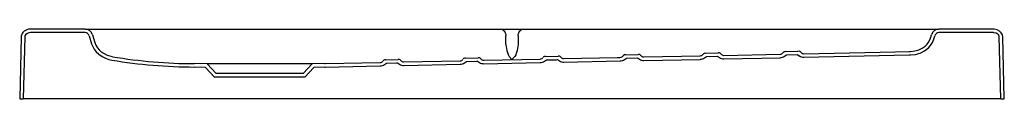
# Model space of a CAD drawing. Header units: millimetres. Extents: x 1645.97 to 1647.1, y 1529.02 to 1529.1.
import ezdxf

# ---------------------------------------------------------------- set-up
doc = ezdxf.new("R2010")
doc.units = ezdxf.units.MM
doc.layers.add('SANINDUSA', color=3, linetype='Continuous')

msp = doc.modelspace()

# ---------------------------------------------------------------- linework, layer by layer
at = {"layer": 'SANINDUSA'}
for p, q in [((1646.0423, 1529.1021), (1645.9797, 1529.1021)), ((1646.0423, 1529.0981), (1645.9797, 1529.0981)), ((1646.0423, 1529.1021), (1646.0478, 1529.1021)), ((1646.0471, 1529.0945), (1646.0498, 1529.0854)), ((1646.0478, 1529.1021), (1646.5197, 1529.1021)), ((1646.0509, 1529.0956), (1646.0536, 1529.0866)), ((1646.5197, 1529.1021), (1646.546, 1529.1021)), ((1646.5259, 1529.0844), (1646.5259, 1529.0949)), ((1646.5398, 1529.0949), (1646.5398, 1529.0844)), ((1646.546, 1529.1021), (1647.0179, 1529.1021)), ((1647.0136, 1529.0916), (1647.0148, 1529.0957)), ((1647.0174, 1529.0905), (1647.0186, 1529.0945)), ((1647.0179, 1529.1021), (1647.0234, 1529.1021)), ((1647.086, 1529.1021), (1647.0234, 1529.1021)), ((1647.086, 1529.0981), (1647.0234, 1529.0981)), ((1645.969, 1529.0932), (1645.9673, 1529.0221)), ((1645.973, 1529.0931), (1645.9713, 1529.0221)), ((1647.0944, 1529.0221), (1647.0927, 1529.0931)), ((1647.0984, 1529.0221), (1647.0967, 1529.0932)), ((1646.6635, 1529.0727), (1646.6619, 1529.0724)), ((1646.6635, 1529.0727), (1646.6777, 1529.073)), ((1646.6792, 1529.0728), (1646.6777, 1529.073)), ((1646.7554, 1529.0746), (1646.7538, 1529.0743)), ((1646.7554, 1529.0746), (1646.7696, 1529.0749)), ((1646.7712, 1529.0747), (1646.7696, 1529.0749)), ((1646.7761, 1529.072), (1646.8409, 1529.0733)), ((1646.8473, 1529.0765), (1646.8457, 1529.0762)), ((1646.8458, 1529.0709), (1646.8481, 1529.0725)), ((1646.8473, 1529.0765), (1646.8614, 1529.0768)), ((1646.8481, 1529.0725), (1646.8608, 1529.0728)), ((1646.8608, 1529.0728), (1646.8632, 1529.0712)), ((1646.8631, 1529.0766), (1646.8614, 1529.0768)), ((1646.868, 1529.0739), (1646.9906, 1529.0764)), ((1646.8681, 1529.0699), (1646.9892, 1529.0724)), ((1646.9891, 1529.0764), (1646.9906, 1529.0764)), ((1646.9892, 1529.0724), (1646.9906, 1529.0724)), ((1646.0739, 1529.0705), (1646.0739, 1529.0705)), ((1646.1826, 1529.0621), (1646.1679, 1529.0626)), ((1646.1929, 1529.051), (1646.1826, 1529.0621)), ((1646.3032, 1529.0621), (1646.1826, 1529.0621)), ((1646.3032, 1529.0621), (1646.2929, 1529.051)), ((1646.3179, 1529.0626), (1646.3032, 1529.0621)), ((1646.3179, 1529.0626), (1646.3185, 1529.0626)), ((1646.3185, 1529.0626), (1646.3813, 1529.0639)), ((1646.3877, 1529.067), (1646.3863, 1529.0668)), ((1646.3864, 1529.0616), (1646.3885, 1529.063)), ((1646.3877, 1529.067), (1646.402, 1529.0673)), ((1646.4014, 1529.0633), (1646.4035, 1529.0619)), ((1646.4034, 1529.0672), (1646.402, 1529.0673)), ((1646.4085, 1529.0644), (1646.4732, 1529.0658)), ((1646.4086, 1529.0604), (1646.4733, 1529.0618)), ((1646.4796, 1529.0689), (1646.4782, 1529.0687)), ((1646.4783, 1529.0634), (1646.4804, 1529.0649)), ((1646.4796, 1529.0689), (1646.4939, 1529.0692)), ((1646.4933, 1529.0652), (1646.4955, 1529.0638)), ((1646.4954, 1529.069), (1646.4939, 1529.0692)), ((1646.5004, 1529.0663), (1646.5651, 1529.0677)), ((1646.5005, 1529.0623), (1646.5652, 1529.0637)), ((1646.5716, 1529.0708), (1646.5701, 1529.0706)), ((1646.5702, 1529.0653), (1646.5724, 1529.0668)), ((1646.5716, 1529.0708), (1646.5858, 1529.0711)), ((1646.5852, 1529.0671), (1646.5874, 1529.0656)), ((1646.5873, 1529.0709), (1646.5858, 1529.0711)), ((1646.5924, 1529.0642), (1646.6571, 1529.0656)), ((1646.6621, 1529.0671), (1646.6643, 1529.0687)), ((1646.6643, 1529.0687), (1646.677, 1529.069)), ((1646.677, 1529.069), (1646.6793, 1529.0675)), ((1646.6842, 1529.0701), (1646.749, 1529.0714)), ((1646.6843, 1529.0661), (1646.749, 1529.0674)), ((1646.754, 1529.069), (1646.7562, 1529.0706)), ((1646.7562, 1529.0706), (1646.7689, 1529.0709)), ((1646.7689, 1529.0709), (1646.7713, 1529.0694)), ((1646.7762, 1529.068), (1646.841, 1529.0693)), ((1646.1808, 1529.0581), (1646.1678, 1529.0586)), ((1646.1912, 1529.047), (1646.1808, 1529.0581)), ((1646.2929, 1529.051), (1646.1929, 1529.051)), ((1646.305, 1529.0581), (1646.2947, 1529.047)), ((1646.318, 1529.0586), (1646.305, 1529.0581)), ((1646.318, 1529.0586), (1646.3186, 1529.0586)), ((1646.3186, 1529.0586), (1646.3814, 1529.0599)), ((1646.2947, 1529.047), (1646.1912, 1529.047)), ((1645.9673, 1529.0221), (1645.9713, 1529.0221)), ((1645.9716, 1529.0221), (1645.9713, 1529.0221)), ((1647.0941, 1529.0221), (1645.9716, 1529.0221)), ((1647.0944, 1529.0221), (1647.0941, 1529.0221)), ((1647.0944, 1529.0221), (1647.0984, 1529.0221))]:
    msp.add_line(p, q, dxfattribs=at)
at = {"layer": 'SANINDUSA', "flags": 128}
for points in [[(1645.9797, 1529.1021), (1645.9775, 1529.1019), (1645.9754, 1529.1013), (1645.9723, 1529.0996), (1645.971, 1529.0983), (1645.97, 1529.0969), (1645.9691, 1529.0939), (1645.969, 1529.0932)], [(1645.9797, 1529.0981), (1645.9777, 1529.0978), (1645.9753, 1529.0968), (1645.974, 1529.0956), (1645.9732, 1529.0944), (1645.973, 1529.0931)], [(1646.5197, 1529.1021), (1646.5208, 1529.1019), (1646.5218, 1529.1015), (1646.5228, 1529.1009), (1646.5237, 1529.1), (1646.5245, 1529.099), (1646.5251, 1529.0978), (1646.5256, 1529.0964), (1646.5259, 1529.0949)], [(1646.5398, 1529.0949), (1646.5401, 1529.0964), (1646.5406, 1529.0978), (1646.5412, 1529.099), (1646.542, 1529.1), (1646.5429, 1529.1009), (1646.5439, 1529.1015), (1646.5449, 1529.1019), (1646.546, 1529.1021)], [(1647.0967, 1529.0932), (1647.0963, 1529.0955), (1647.095, 1529.0979), (1647.093, 1529.0999), (1647.0903, 1529.1013), (1647.0867, 1529.102), (1647.086, 1529.1021)], [(1647.0927, 1529.0931), (1647.0925, 1529.0941), (1647.092, 1529.0953), (1647.091, 1529.0964), (1647.0891, 1529.0975), (1647.0864, 1529.098), (1647.086, 1529.0981)], [(1646.0498, 1529.0854), (1646.0511, 1529.0821), (1646.0528, 1529.079), (1646.0553, 1529.076), (1646.0582, 1529.0733), (1646.0619, 1529.0707), (1646.0659, 1529.0687), (1646.0695, 1529.0674), (1646.0732, 1529.0665)], [(1646.0536, 1529.0866), (1646.0548, 1529.0836), (1646.0565, 1529.0808), (1646.0586, 1529.0783), (1646.061, 1529.0761), (1646.0643, 1529.074), (1646.0678, 1529.0723), (1646.0739, 1529.0705)], [(1646.5259, 1529.0844), (1646.5264, 1529.08), (1646.5269, 1529.0775), (1646.5275, 1529.0752), (1646.5284, 1529.0728), (1646.5295, 1529.0708), (1646.5326, 1529.0673)], [(1646.5398, 1529.0843), (1646.5392, 1529.08), (1646.5387, 1529.0774), (1646.538, 1529.0751), (1646.5371, 1529.0727), (1646.536, 1529.0708), (1646.5326, 1529.0673)], [(1646.9906, 1529.0764), (1646.9956, 1529.077), (1647.0004, 1529.0783), (1647.0041, 1529.0801), (1647.0074, 1529.0824), (1647.0098, 1529.0848), (1647.0118, 1529.0875), (1647.0136, 1529.0916)], [(1646.9906, 1529.0724), (1646.9963, 1529.073), (1647.0018, 1529.0746), (1647.0068, 1529.0771), (1647.0112, 1529.0805), (1647.0138, 1529.0834), (1647.0159, 1529.0868), (1647.0174, 1529.0904)], [(1646.3885, 1529.063), (1646.4, 1529.0633), (1646.4014, 1529.0633)], [(1646.4804, 1529.0649), (1646.492, 1529.0652), (1646.4933, 1529.0652)], [(1646.5724, 1529.0668), (1646.5839, 1529.067), (1646.5852, 1529.0671)], [(1646.5923, 1529.0682), (1646.6536, 1529.0695), (1646.6571, 1529.0696)]]:
    msp.add_lwpolyline(points, dxfattribs=at)
at = {"layer": 'SANINDUSA'}
for centre, radius, start, end in [((1646.0423, 1529.0931), 0.009, 16.7308, 90), ((1646.0423, 1529.0931), 0.005, 16.7308, 90), ((1647.0234, 1529.0931), 0.009, 90, 163.2692), ((1647.0234, 1529.0931), 0.005, 90, 163.2692), ((1646.6628, 1529.0696), 0.00292, 106.5278, 144.646), ((1646.6785, 1529.07), 0.00292, 37.7289, 75.8188), ((1646.6842, 1529.0743), 0.0042, 217.4589, 270.9438), ((1646.7489, 1529.0757), 0.00421, 271.4566, 324.807), ((1646.7547, 1529.0715), 0.00292, 106.968, 144.5695), ((1646.7704, 1529.0719), 0.00292, 37.8112, 75.3774), ((1646.7761, 1529.0762), 0.00421, 217.5276, 270.9312), ((1646.8408, 1529.0776), 0.00422, 271.4747, 324.7311), ((1646.8466, 1529.0734), 0.00291, 107.4019, 144.4771), ((1646.8623, 1529.0738), 0.00291, 37.9052, 74.9468), ((1646.868, 1529.0781), 0.00422, 217.6016, 270.9146), ((1646.169, 1529.638), 0.5794, 260.4845, 269.8814), ((1646.1693, 1529.6408), 0.5783, 260.5108, 269.867), ((1646.3812, 1529.068), 0.00418, 271.4163, 325.0683), ((1646.3807, 1529.0702), 0.0104, 273.6607, 303.3109), ((1646.3871, 1529.064), 0.00294, 105.1545, 144.8333), ((1646.4028, 1529.0643), 0.00294, 37.5327, 77.2005), ((1646.4086, 1529.07), 0.00959, 237.9672, 270.0146), ((1646.4084, 1529.0686), 0.00417, 217.2716, 270.9672), ((1646.4731, 1529.0699), 0.00418, 271.4257, 325.0067), ((1646.4726, 1529.0722), 0.0105, 273.7627, 302.8744), ((1646.479, 1529.0659), 0.00293, 105.6096, 144.7693), ((1646.4947, 1529.0662), 0.00293, 37.5952, 76.7393), ((1646.5005, 1529.072), 0.00963, 238.3766, 270.0267), ((1646.5004, 1529.0705), 0.00418, 217.3326, 270.9605), ((1646.565, 1529.0719), 0.00419, 271.4328, 324.9445), ((1646.5645, 1529.0743), 0.0106, 273.8786, 302.319), ((1646.5709, 1529.0678), 0.00293, 106.0725, 144.7118), ((1646.5866, 1529.0681), 0.00293, 37.6566, 76.2757), ((1646.5924, 1529.0739), 0.00967, 238.7941, 270.0405), ((1646.5923, 1529.0724), 0.00419, 217.394, 270.9535), ((1646.657, 1529.0738), 0.0042, 271.4426, 324.8783), ((1646.6566, 1529.0757), 0.0101, 273.0273, 302.7487), ((1646.6843, 1529.0758), 0.00971, 239.1383, 270.0524), ((1646.7483, 1529.0783), 0.0109, 274.0809, 301.4282), ((1646.7765, 1529.0786), 0.0106, 240.7093, 268.7259), ((1646.8405, 1529.0791), 0.00981, 272.47, 302.8537), ((1646.8681, 1529.0797), 0.00975, 239.5359, 270.0599)]:
    msp.add_arc(centre, radius, start, end, dxfattribs=at)

doc.saveas('drawing.dxf')
